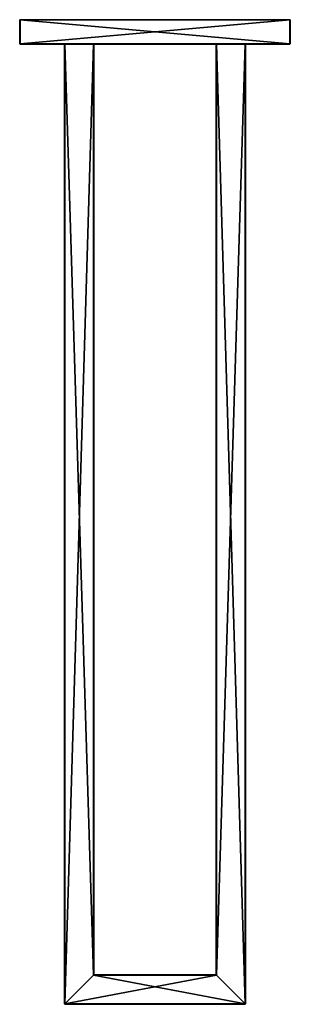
# Model space of a CAD drawing. Header units: centimetres. Extents: x -5.5 to 5.5, y -20 to 20.
import ezdxf

# ---------------------------------------------------------------- set-up
doc = ezdxf.new("R2010")
doc.units = ezdxf.units.CM
doc.header["$LTSCALE"] = 2.54
doc.layers.get('0').update_dxf_attribs({"true_color": 0xff5454})

# ---------------------------------------------------------------- blocks, each defined once
blk = doc.blocks.new('Oltens Tved wieszak na r_cznik 40 cm podw_jny chrom 80108100')
at = {"color": 0}
for p, q in [((0, 2.98, 0.98), (0.02, 3, 0.98)), ((0.02, 3), (0, 2.98)), ((0, 2.98, 0.98), (0.02, 3, 0.98)), ((0.02, 3), (0, 2.98)), ((0, 0.02), (0, 2.98)), ((0, 0.02, 0.98), (0, 2.98, 0.98)), ((0, 2.98), (0, 2.98, 0.98)), ((0, 0.02, 0.98), (0, 2.98, 0.98)), ((0, 2.98, 0.98), (0.02, 2.98, 1)), ((0, 2.98), (0, 2.98, 0.98)), ((0, 2.98, 0.98), (0.02, 2.98, 1)), ((0, 0.02), (0, 2.98)), ((0.02, 3), (10.98, 3)), ((0.02, 3, 0.98), (0.02, 3)), ((10.98, 3, 0.98), (0.02, 3, 0.98)), ((10.98, 3, 0.98), (0.02, 3, 0.98)), ((0.02, 2.98, 1), (0.02, 3, 0.98)), ((0.02, 3, 0.98), (0.02, 3)), ((0.02, 2.98, 1), (0.02, 3, 0.98)), ((0.02, 3), (10.98, 3)), ((0.02, 2.98, 1), (10.98, 2.98, 1)), ((0.02, 2.98, 1), (0.02, 0.02, 1)), ((0.02, 2.98, 1), (0.02, 0.02, 1)), ((0.02, 2.98, 1), (10.98, 2.98, 1)), ((10.98, 3, 0.98), (10.98, 3)), ((10.98, 2.98, 1), (10.98, 3, 0.98)), ((10.98, 3, 0.98), (11, 2.98, 0.98)), ((10.98, 2.98, 1), (10.98, 3, 0.98)), ((10.98, 3), (11, 2.98)), ((10.98, 3, 0.98), (10.98, 3)), ((10.98, 3, 0.98), (11, 2.98, 0.98)), ((10.98, 3), (11, 2.98)), ((10.98, 0.02, 1), (10.98, 2.98, 1)), ((11, 2.98, 0.98), (10.98, 2.98, 1)), ((11, 2.98, 0.98), (10.98, 2.98, 1)), ((10.98, 0.02, 1), (10.98, 2.98, 1)), ((11, 2.98), (11, 0.02)), ((11, 2.98), (11, 2.98, 0.98)), ((11, 2.98, 0.98), (11, 0.02, 0.98)), ((11, 2.98), (11, 2.98, 0.98)), ((11, 2.98, 0.98), (11, 0.02, 0.98)), ((11, 2.98), (11, 0.02)), ((1.82, 2.08, 1), (1.82, 2.1, 1)), ((1.84, 2.1, 1), (1.82, 2.1, 1)), ((1.82, 2.08, 1), (1.82, 2.1, 1)), ((1.82, 2.08, 1), (1.84, 2.1, 1)), ((1.84, 2.1, 1), (1.82, 2.1, 1)), ((1.84, 2.1, 39.98), (1.82, 2.08, 39.98)), ((1.82, 2.08, 1), (1.84, 2.1, 1)), ((1.84, 2.1, 39.98), (1.82, 2.08, 39.98)), ((1.82, 2.08, 1), (1.84, 2.1, 1)), ((1.82, 0.92, 1), (1.82, 2.08, 1)), ((1.82, 0.92, 1), (1.82, 2.08, 1)), ((1.82, 0.92, 39.98), (1.82, 2.08, 39.98)), ((1.82, 2.08, 1), (1.82, 2.08, 39.98)), ((1.84, 2.08, 40), (1.82, 2.08, 39.98)), ((1.82, 2.08, 1), (1.82, 2.08, 39.98)), ((1.84, 2.08, 40), (1.82, 2.08, 39.98)), ((1.82, 0.92, 39.98), (1.82, 2.08, 39.98)), ((1.82, 0.92, 1), (1.82, 2.08, 1)), ((3, 2.1, 1), (1.84, 2.1, 1)), ((3, 2.1, 1), (1.84, 2.1, 1)), ((1.84, 2.1, 1), (1.84, 2.1, 39.98)), ((9.16, 2.1, 39.98), (1.84, 2.1, 39.98)), ((9.16, 2.1, 39.98), (1.84, 2.1, 39.98)), ((1.84, 2.08, 40), (1.84, 2.1, 39.98)), ((1.84, 2.08, 40), (1.84, 2.1, 39.98)), ((1.84, 2.1, 1), (1.84, 2.1, 39.98)), ((3, 2.1, 1), (1.84, 2.1, 1)), ((9.16, 2.08, 40), (1.84, 2.08, 40)), ((1.84, 0.92, 40), (1.84, 2.08, 40)), ((9.16, 2.08, 40), (1.84, 2.08, 40)), ((1.84, 0.92, 40), (1.84, 2.08, 40)), ((3.02, 2.1, 1), (3, 2.1, 1)), ((8, 2.1, 38.82), (3, 2.1, 38.82)), ((3, 2.1, 1), (3, 2.1, 38.82)), ((3, 2.1, 38.82), (3.02, 2.08, 38.78)), ((3, 2.1, 38.82), (3.04, 2.08, 38.8)), ((8, 2.1, 38.82), (3, 2.1, 38.82)), ((3, 2.1, 38.82), (3.04, 2.08, 38.8)), ((3, 2.1, 1), (3, 2.1, 38.82)), ((3, 2.1, 38.82), (3.02, 2.08, 38.78)), ((3.02, 2.08, 1), (3, 2.1, 1)), ((3.02, 2.1, 1), (3, 2.1, 1)), ((3.02, 2.08, 1), (3, 2.1, 1)), ((3.02, 2.08, 1), (3, 2.1, 1)), ((3.02, 2.08, 1), (3.02, 2.1, 1)), ((3.02, 2.08, 1), (3.02, 2.1, 1)), ((3.02, 0.92, 1), (3.02, 2.08, 1)), ((3.02, 0.92, 1), (3.02, 2.08, 1)), ((3.02, 2.08, 1), (3.02, 2.08, 38.78)), ((3.02, 0.92, 38.78), (3.02, 2.08, 38.78)), ((3.02, 0.92, 38.78), (3.02, 2.08, 38.78)), ((3.02, 2.08, 38.78), (3.04, 2.08, 38.8)), ((3.02, 2.08, 38.78), (3.04, 2.08, 38.8)), ((3.02, 2.08, 1), (3.02, 2.08, 38.78)), ((3.02, 0.92, 1), (3.02, 2.08, 1)), ((7.96, 2.08, 38.8), (3.04, 2.08, 38.8)), ((3.04, 0.92, 38.8), (3.04, 2.08, 38.8)), ((3.04, 0.92, 38.8), (3.04, 2.08, 38.8)), ((7.96, 2.08, 38.8), (3.04, 2.08, 38.8)), ((7.96, 2.08, 38.8), (8, 2.1, 38.82)), ((7.96, 2.08, 38.8), (8, 2.1, 38.82)), ((7.96, 0.92, 38.8), (7.96, 2.08, 38.8)), ((7.98, 2.08, 38.78), (7.96, 2.08, 38.8)), ((7.96, 0.92, 38.8), (7.96, 2.08, 38.8)), ((7.98, 2.08, 38.78), (7.96, 2.08, 38.8)), ((7.98, 2.08, 1), (7.98, 2.1, 1)), ((8, 2.1, 1), (7.98, 2.1, 1)), ((7.98, 2.08, 1), (7.98, 2.1, 1)), ((7.98, 2.08, 1), (8, 2.1, 1)), ((8, 2.1, 1), (7.98, 2.1, 1)), ((7.98, 2.08, 1), (8, 2.1, 1)), ((8, 2.1, 38.82), (7.98, 2.08, 38.78)), ((8, 2.1, 38.82), (7.98, 2.08, 38.78)), ((7.98, 2.08, 1), (8, 2.1, 1)), ((7.98, 0.92, 1), (7.98, 2.08, 1)), ((7.98, 0.92, 1), (7.98, 2.08, 1)), ((7.98, 0.92, 38.78), (7.98, 2.08, 38.78)), ((7.98, 2.08, 1), (7.98, 2.08, 38.78)), ((7.98, 2.08, 1), (7.98, 2.08, 38.78)), ((7.98, 0.92, 38.78), (7.98, 2.08, 38.78)), ((7.98, 0.92, 1), (7.98, 2.08, 1)), ((9.16, 2.1, 1), (8, 2.1, 1)), ((9.16, 2.1, 1), (8, 2.1, 1)), ((8, 2.1, 1), (8, 2.1, 38.82)), ((8, 2.1, 1), (8, 2.1, 38.82)), ((9.16, 2.1, 1), (8, 2.1, 1)), ((9.18, 2.1, 1), (9.16, 2.1, 1)), ((9.16, 2.1, 1), (9.16, 2.1, 39.98)), ((9.16, 2.1, 39.98), (9.16, 2.08, 40)), ((9.16, 2.1, 39.98), (9.16, 2.08, 40)), ((9.16, 2.1, 39.98), (9.18, 2.08, 39.98)), ((9.16, 2.1, 1), (9.16, 2.1, 39.98)), ((9.16, 2.1, 39.98), (9.18, 2.08, 39.98)), ((9.18, 2.08, 1), (9.16, 2.1, 1)), ((9.18, 2.08, 1), (9.16, 2.1, 1)), ((9.18, 2.1, 1), (9.16, 2.1, 1)), ((9.18, 2.08, 1), (9.16, 2.1, 1)), ((9.16, 0.92, 40), (9.16, 2.08, 40)), ((9.16, 2.08, 40), (9.18, 2.08, 39.98)), ((9.16, 0.92, 40), (9.16, 2.08, 40)), ((9.16, 2.08, 40), (9.18, 2.08, 39.98)), ((9.18, 2.08, 1), (9.18, 2.1, 1)), ((9.18, 2.08, 1), (9.18, 2.1, 1)), ((9.18, 0.92, 1), (9.18, 2.08, 1)), ((9.18, 0.92, 1), (9.18, 2.08, 1)), ((9.18, 2.08, 1), (9.18, 2.08, 39.98)), ((9.18, 0.92, 39.98), (9.18, 2.08, 39.98)), ((9.18, 0.92, 39.98), (9.18, 2.08, 39.98)), ((9.18, 2.08, 1), (9.18, 2.08, 39.98)), ((9.18, 0.92, 1), (9.18, 2.08, 1)), ((1.82, 0.9, 1), (1.82, 0.92, 1)), ((1.82, 0.92, 1), (1.82, 0.92, 39.98)), ((1.84, 0.9, 39.98), (1.82, 0.92, 39.98)), ((1.82, 0.92, 1), (1.82, 0.92, 39.98)), ((1.82, 0.92, 1), (1.84, 0.9, 1)), ((1.82, 0.92, 39.98), (1.84, 0.92, 40)), ((1.82, 0.92, 39.98), (1.84, 0.92, 40)), ((1.84, 0.9, 39.98), (1.82, 0.92, 39.98)), ((1.82, 0.92, 1), (1.84, 0.9, 1)), ((1.82, 0.9, 1), (1.82, 0.92, 1)), ((1.82, 0.92, 1), (1.84, 0.9, 1)), ((1.82, 0.9, 1), (1.84, 0.9, 1)), ((1.82, 0.9, 1), (1.84, 0.9, 1)), ((1.84, 0.92, 40), (9.16, 0.92, 40)), ((1.84, 0.92, 40), (9.16, 0.92, 40)), ((1.84, 0.9, 39.98), (1.84, 0.92, 40)), ((1.84, 0.9, 39.98), (1.84, 0.92, 40)), ((1.84, 0.9, 1), (3, 0.9, 1)), ((1.84, 0.9, 1), (3, 0.9, 1)), ((1.84, 0.9, 39.98), (9.16, 0.9, 39.98)), ((1.84, 0.9, 1), (1.84, 0.9, 39.98)), ((1.84, 0.9, 39.98), (9.16, 0.9, 39.98)), ((1.84, 0.9, 1), (1.84, 0.9, 39.98)), ((1.84, 0.9, 1), (3, 0.9, 1)), ((3, 0.9, 38.82), (3.04, 0.92, 38.8)), ((3, 0.9, 38.82), (3.02, 0.92, 38.78)), ((3, 0.9, 38.82), (3.04, 0.92, 38.8)), ((3.02, 0.92, 1), (3, 0.9, 1)), ((3, 0.9, 38.82), (3.02, 0.92, 38.78)), ((3.02, 0.92, 1), (3, 0.9, 1)), ((3.02, 0.92, 1), (3, 0.9, 1)), ((3, 0.9, 1), (3.02, 0.9, 1)), ((3, 0.9, 1), (3, 0.9, 38.82)), ((8, 0.9, 38.82), (3, 0.9, 38.82)), ((8, 0.9, 38.82), (3, 0.9, 38.82)), ((3, 0.9, 1), (3, 0.9, 38.82)), ((3, 0.9, 1), (3.02, 0.9, 1)), ((3.02, 0.9, 1), (3.02, 0.92, 1)), ((3.02, 0.92, 1), (3.02, 0.92, 38.78)), ((3.04, 0.92, 38.8), (3.02, 0.92, 38.78)), ((3.04, 0.92, 38.8), (3.02, 0.92, 38.78)), ((3.02, 0.92, 1), (3.02, 0.92, 38.78)), ((3.02, 0.9, 1), (3.02, 0.92, 1)), ((7.96, 0.92, 38.8), (3.04, 0.92, 38.8)), ((7.96, 0.92, 38.8), (3.04, 0.92, 38.8)), ((7.96, 0.92, 38.8), (8, 0.9, 38.82)), ((7.96, 0.92, 38.8), (8, 0.9, 38.82)), ((7.96, 0.92, 38.8), (7.98, 0.92, 38.78)), ((7.96, 0.92, 38.8), (7.98, 0.92, 38.78)), ((7.98, 0.9, 1), (7.98, 0.92, 1)), ((7.98, 0.92, 1), (7.98, 0.92, 38.78)), ((8, 0.9, 38.82), (7.98, 0.92, 38.78)), ((7.98, 0.92, 1), (7.98, 0.92, 38.78)), ((7.98, 0.92, 1), (8, 0.9, 1)), ((8, 0.9, 38.82), (7.98, 0.92, 38.78)), ((7.98, 0.92, 1), (8, 0.9, 1)), ((7.98, 0.9, 1), (7.98, 0.92, 1)), ((7.98, 0.92, 1), (8, 0.9, 1)), ((7.98, 0.9, 1), (8, 0.9, 1)), ((7.98, 0.9, 1), (8, 0.9, 1)), ((8, 0.9, 1), (9.16, 0.9, 1)), ((8, 0.9, 1), (8, 0.9, 38.82)), ((8, 0.9, 1), (9.16, 0.9, 1)), ((8, 0.9, 1), (8, 0.9, 38.82)), ((8, 0.9, 1), (9.16, 0.9, 1)), ((9.18, 0.92, 1), (9.16, 0.9, 1)), ((9.16, 0.9, 39.98), (9.18, 0.92, 39.98)), ((9.16, 0.92, 40), (9.16, 0.9, 39.98)), ((9.16, 0.92, 40), (9.16, 0.9, 39.98)), ((9.16, 0.9, 39.98), (9.18, 0.92, 39.98)), ((9.18, 0.92, 39.98), (9.16, 0.92, 40)), ((9.18, 0.92, 39.98), (9.16, 0.92, 40)), ((9.18, 0.92, 1), (9.16, 0.9, 1)), ((9.18, 0.92, 1), (9.16, 0.9, 1)), ((9.16, 0.9, 1), (9.18, 0.9, 1)), ((9.16, 0.9, 1), (9.16, 0.9, 39.98)), ((9.16, 0.9, 1), (9.16, 0.9, 39.98)), ((9.16, 0.9, 1), (9.18, 0.9, 1)), ((9.18, 0.9, 1), (9.18, 0.92, 1)), ((9.18, 0.92, 1), (9.18, 0.92, 39.98)), ((9.18, 0.92, 1), (9.18, 0.92, 39.98)), ((9.18, 0.9, 1), (9.18, 0.92, 1)), ((0, 0.02), (0, 0.02, 0.98)), ((0, 0.02, 0.98), (0.02, 0.02, 1)), ((0, 0.02, 0.98), (0.02, 0.02, 1)), ((0, 0.02, 0.98), (0.02, 0, 0.98)), ((0, 0.02), (0, 0.02, 0.98)), ((0.02, 0), (0, 0.02)), ((0, 0.02, 0.98), (0.02, 0, 0.98)), ((0.02, 0), (0, 0.02)), ((10.98, 0.02, 1), (0.02, 0.02, 1)), ((0.02, 0.02, 1), (0.02, 0, 0.98)), ((10.98, 0.02, 1), (0.02, 0.02, 1)), ((0.02, 0.02, 1), (0.02, 0, 0.98)), ((10.98, 0), (0.02, 0)), ((0.02, 0, 0.98), (10.98, 0, 0.98)), ((0.02, 0, 0.98), (0.02, 0)), ((0.02, 0, 0.98), (0.02, 0)), ((0.02, 0, 0.98), (10.98, 0, 0.98)), ((10.98, 0), (0.02, 0)), ((10.98, 0, 0.98), (11, 0.02, 0.98)), ((10.98, 0), (11, 0.02)), ((11, 0.02, 0.98), (10.98, 0.02, 1)), ((10.98, 0.02, 1), (10.98, 0, 0.98)), ((10.98, 0, 0.98), (11, 0.02, 0.98)), ((11, 0.02, 0.98), (10.98, 0.02, 1)), ((10.98, 0.02, 1), (10.98, 0, 0.98)), ((10.98, 0), (11, 0.02)), ((10.98, 0, 0.98), (10.98, 0)), ((10.98, 0, 0.98), (10.98, 0)), ((11, 0.02), (11, 0.02, 0.98)), ((11, 0.02), (11, 0.02, 0.98))]:
    blk.add_line(p, q, dxfattribs=at)
mesh = blk.add_polyface(dxfattribs=at)
corners = [(0.02, 3, 0.98), (0, 2.98), (0, 2.98, 0.98), (0.02, 3)]
mesh.append_faces([[corners[k] for k in face] for face in [(0, 1, 2), (1, 0, 3)]], dxfattribs={"vtx0": -1, "color": 0})
mesh = blk.add_polyface(dxfattribs=at)
corners = [(0.02, 3, 0.98), (0, 2.98, 0.98), (0.02, 2.98, 1)]
mesh.append_faces([[corners[k] for k in face] for face in [(0, 1, 2)]], dxfattribs={"color": 0})
mesh = blk.add_polyface(dxfattribs=at)
corners = [(0.02, 3), (0, 0.02), (0, 2.98), (0.02, 0), (10.98, 3), (10.98, 0), (11, 2.98), (11, 0.02)]
mesh.append_faces([[corners[k] for k in face] for face in [(0, 1, 2), (5, 6, 7)]], dxfattribs={"vtx0": -1, "color": 0})
mesh.append_faces([[corners[k] for k in face] for face in [(1, 0, 3), (3, 4, 5)]], dxfattribs={"vtx0": -1, "vtx1": -1, "color": 0})
mesh.append_faces([[corners[k] for k in face] for face in [(3, 0, 4), (5, 4, 6)]], dxfattribs={"vtx0": -1, "vtx2": -1, "color": 0})
mesh = blk.add_polyface(dxfattribs=at)
corners = [(0, 2.98, 0.98), (0, 0.02), (0, 0.02, 0.98), (0, 2.98)]
mesh.append_faces([[corners[k] for k in face] for face in [(0, 1, 2), (1, 0, 3)]], dxfattribs={"vtx0": -1, "color": 0})
mesh = blk.add_polyface(dxfattribs=at)
corners = [(0.02, 2.98, 1), (0, 0.02, 0.98), (0.02, 0.02, 1), (0, 2.98, 0.98)]
mesh.append_faces([[corners[k] for k in face] for face in [(0, 1, 2), (1, 0, 3)]], dxfattribs={"vtx0": -1, "color": 0})
mesh = blk.add_polyface(dxfattribs=at)
corners = [(0.02, 3, 0.98), (10.98, 3), (0.02, 3), (10.98, 3, 0.98)]
mesh.append_faces([[corners[k] for k in face] for face in [(0, 1, 2), (1, 0, 3)]], dxfattribs={"vtx0": -1, "color": 0})
mesh = blk.add_polyface(dxfattribs=at)
corners = [(10.98, 2.98, 1), (0.02, 3, 0.98), (0.02, 2.98, 1), (10.98, 3, 0.98)]
mesh.append_faces([[corners[k] for k in face] for face in [(0, 1, 2), (1, 0, 3)]], dxfattribs={"vtx0": -1, "color": 0})
mesh = blk.add_polyface(dxfattribs=at)
corners = [(0.02, 0.02, 1), (1.82, 0.9, 1), (0.02, 2.98, 1), (10.98, 0.02, 1), (1.84, 0.9, 1), (3, 0.9, 1), (3.02, 0.9, 1), (3.02, 0.92, 1), (3.02, 2.08, 1), (3.02, 2.1, 1), (7.98, 0.9, 1), (8, 0.9, 1), (9.16, 0.9, 1), (9.18, 0.9, 1), (9.18, 0.92, 1), (9.18, 2.08, 1), (9.18, 2.1, 1), (1.82, 2.1, 1), (10.98, 2.98, 1), (1.82, 0.92, 1), (1.82, 2.08, 1), (1.84, 2.1, 1), (3, 2.1, 1), (7.98, 2.1, 1), (7.98, 0.92, 1), (7.98, 2.08, 1), (8, 2.1, 1), (9.16, 2.1, 1)]
mesh.append_faces([[corners[k] for k in face] for face in [(17, 19, 20), (23, 24, 25)]], dxfattribs={"vtx0": -1, "color": 0})
mesh.append_faces([[corners[k] for k in face] for face in [(0, 1, 2), (1, 3, 4), (4, 3, 5), (5, 3, 6), (6, 3, 7), (7, 3, 8), (8, 3, 9), (10, 3, 11), (11, 3, 12), (12, 3, 13), (13, 3, 14), (14, 3, 15), (15, 3, 16), (2, 17, 18), (18, 16, 3)]], dxfattribs={"vtx0": -1, "vtx1": -1, "color": 0})
mesh.append_faces([[corners[k] for k in face] for face in [(9, 3, 10), (17, 2, 1), (18, 9, 23), (23, 9, 10)]], dxfattribs={"vtx0": -1, "vtx1": -1, "vtx2": -1, "color": 0})
mesh.append_faces([[corners[k] for k in face] for face in [(1, 0, 3), (17, 1, 19), (18, 17, 21), (18, 21, 22), (18, 22, 9), (23, 10, 24), (18, 23, 26), (18, 26, 27), (18, 27, 16)]], dxfattribs={"vtx0": -1, "vtx2": -1, "color": 0})
mesh = blk.add_polyface(dxfattribs=at)
corners = [(10.98, 3, 0.98), (10.98, 2.98, 1), (11, 2.98, 0.98)]
mesh.append_faces([[corners[k] for k in face] for face in [(0, 1, 2)]], dxfattribs={"color": 0})
mesh = blk.add_polyface(dxfattribs=at)
corners = [(10.98, 3), (11, 2.98, 0.98), (11, 2.98), (10.98, 3, 0.98)]
mesh.append_faces([[corners[k] for k in face] for face in [(0, 1, 2), (1, 0, 3)]], dxfattribs={"vtx0": -1, "color": 0})
mesh = blk.add_polyface(dxfattribs=at)
corners = [(11, 2.98, 0.98), (10.98, 0.02, 1), (11, 0.02, 0.98), (10.98, 2.98, 1)]
mesh.append_faces([[corners[k] for k in face] for face in [(0, 1, 2), (1, 0, 3)]], dxfattribs={"vtx0": -1, "color": 0})
mesh = blk.add_polyface(dxfattribs=at)
corners = [(11, 2.98), (11, 0.02, 0.98), (11, 0.02), (11, 2.98, 0.98)]
mesh.append_faces([[corners[k] for k in face] for face in [(0, 1, 2), (1, 0, 3)]], dxfattribs={"vtx0": -1, "color": 0})
mesh = blk.add_polyface(dxfattribs=at)
corners = [(1.84, 2.1, 1), (1.82, 2.1, 1), (1.82, 2.08, 1)]
mesh.append_faces([[corners[k] for k in face] for face in [(0, 1, 2)]], dxfattribs={"color": 0})
mesh = blk.add_polyface(dxfattribs=at)
corners = [(1.84, 2.1, 39.98), (1.82, 2.08, 39.98), (1.84, 2.08, 40)]
mesh.append_faces([[corners[k] for k in face] for face in [(0, 1, 2)]], dxfattribs={"color": 0})
mesh = blk.add_polyface(dxfattribs=at)
corners = [(1.84, 2.1, 39.98), (1.82, 2.08, 1), (1.82, 2.08, 39.98), (1.84, 2.1, 1)]
mesh.append_faces([[corners[k] for k in face] for face in [(0, 1, 2), (1, 0, 3)]], dxfattribs={"vtx0": -1, "color": 0})
mesh = blk.add_polyface(dxfattribs=at)
corners = [(1.84, 0.9, 1), (1.82, 2.08, 1), (1.82, 0.92, 1), (1.84, 2.1, 1), (3, 0.9, 1), (3, 2.1, 1), (3.02, 0.92, 1), (3.02, 2.08, 1)]
mesh.append_faces([[corners[k] for k in face] for face in [(0, 1, 2), (5, 6, 7)]], dxfattribs={"vtx0": -1, "color": 0})
mesh.append_faces([[corners[k] for k in face] for face in [(1, 0, 3), (3, 4, 5)]], dxfattribs={"vtx0": -1, "vtx1": -1, "color": 0})
mesh.append_faces([[corners[k] for k in face] for face in [(3, 0, 4), (5, 4, 6)]], dxfattribs={"vtx0": -1, "vtx2": -1, "color": 0})
mesh = blk.add_polyface(dxfattribs=at)
corners = [(1.82, 2.08, 39.98), (1.82, 0.92, 1), (1.82, 0.92, 39.98), (1.82, 2.08, 1)]
mesh.append_faces([[corners[k] for k in face] for face in [(0, 1, 2), (1, 0, 3)]], dxfattribs={"vtx0": -1, "color": 0})
mesh = blk.add_polyface(dxfattribs=at)
corners = [(1.84, 2.08, 40), (1.82, 0.92, 39.98), (1.84, 0.92, 40), (1.82, 2.08, 39.98)]
mesh.append_faces([[corners[k] for k in face] for face in [(0, 1, 2), (1, 0, 3)]], dxfattribs={"vtx0": -1, "color": 0})
mesh = blk.add_polyface(dxfattribs=at)
corners = [(1.84, 2.1, 39.98), (3, 2.1, 1), (1.84, 2.1, 1), (3, 2.1, 38.82), (8, 2.1, 38.82), (9.16, 2.1, 1), (8, 2.1, 1), (9.16, 2.1, 39.98)]
mesh.append_faces([[corners[k] for k in face] for face in [(0, 1, 2), (4, 5, 6)]], dxfattribs={"vtx0": -1, "color": 0})
mesh.append_faces([[corners[k] for k in face] for face in [(1, 0, 3), (3, 0, 4), (5, 4, 7), (7, 4, 0)]], dxfattribs={"vtx0": -1, "vtx1": -1, "color": 0})
mesh = blk.add_polyface(dxfattribs=at)
corners = [(9.16, 2.08, 40), (1.84, 2.1, 39.98), (1.84, 2.08, 40), (9.16, 2.1, 39.98)]
mesh.append_faces([[corners[k] for k in face] for face in [(0, 1, 2), (1, 0, 3)]], dxfattribs={"vtx0": -1, "color": 0})
mesh = blk.add_polyface(dxfattribs=at)
corners = [(9.16, 0.92, 40), (1.84, 2.08, 40), (1.84, 0.92, 40), (9.16, 2.08, 40)]
mesh.append_faces([[corners[k] for k in face] for face in [(0, 1, 2), (1, 0, 3)]], dxfattribs={"vtx0": -1, "color": 0})
mesh = blk.add_polyface(dxfattribs=at)
corners = [(3, 2.1, 38.82), (3.04, 2.08, 38.8), (3.02, 2.08, 38.78)]
mesh.append_faces([[corners[k] for k in face] for face in [(0, 1, 2)]], dxfattribs={"color": 0})
mesh = blk.add_polyface(dxfattribs=at)
corners = [(8, 2.1, 38.82), (3.04, 2.08, 38.8), (3, 2.1, 38.82), (7.96, 2.08, 38.8)]
mesh.append_faces([[corners[k] for k in face] for face in [(0, 1, 2), (1, 0, 3)]], dxfattribs={"vtx0": -1, "color": 0})
mesh = blk.add_polyface(dxfattribs=at)
corners = [(3, 2.1, 1), (3.02, 2.08, 38.78), (3.02, 2.08, 1), (3, 2.1, 38.82)]
mesh.append_faces([[corners[k] for k in face] for face in [(0, 1, 2), (1, 0, 3)]], dxfattribs={"vtx0": -1, "color": 0})
mesh = blk.add_polyface(dxfattribs=at)
corners = [(3.02, 2.1, 1), (3, 2.1, 1), (3.02, 2.08, 1)]
mesh.append_faces([[corners[k] for k in face] for face in [(0, 1, 2)]], dxfattribs={"color": 0})
mesh = blk.add_polyface(dxfattribs=at)
corners = [(3.02, 2.08, 1), (3.02, 0.92, 38.78), (3.02, 0.92, 1), (3.02, 2.08, 38.78)]
mesh.append_faces([[corners[k] for k in face] for face in [(0, 1, 2), (1, 0, 3)]], dxfattribs={"vtx0": -1, "color": 0})
mesh = blk.add_polyface(dxfattribs=at)
corners = [(3.02, 2.08, 38.78), (3.04, 0.92, 38.8), (3.02, 0.92, 38.78), (3.04, 2.08, 38.8)]
mesh.append_faces([[corners[k] for k in face] for face in [(0, 1, 2), (1, 0, 3)]], dxfattribs={"vtx0": -1, "color": 0})
mesh = blk.add_polyface(dxfattribs=at)
corners = [(7.96, 2.08, 38.8), (3.04, 0.92, 38.8), (3.04, 2.08, 38.8), (7.96, 0.92, 38.8)]
mesh.append_faces([[corners[k] for k in face] for face in [(0, 1, 2), (1, 0, 3)]], dxfattribs={"vtx0": -1, "color": 0})
mesh = blk.add_polyface(dxfattribs=at)
corners = [(8, 2.1, 38.82), (7.98, 2.08, 38.78), (7.96, 2.08, 38.8)]
mesh.append_faces([[corners[k] for k in face] for face in [(0, 1, 2)]], dxfattribs={"color": 0})
mesh = blk.add_polyface(dxfattribs=at)
corners = [(7.96, 2.08, 38.8), (7.98, 0.92, 38.78), (7.96, 0.92, 38.8), (7.98, 2.08, 38.78)]
mesh.append_faces([[corners[k] for k in face] for face in [(0, 1, 2), (1, 0, 3)]], dxfattribs={"vtx0": -1, "color": 0})
mesh = blk.add_polyface(dxfattribs=at)
corners = [(8, 2.1, 1), (7.98, 2.1, 1), (7.98, 2.08, 1)]
mesh.append_faces([[corners[k] for k in face] for face in [(0, 1, 2)]], dxfattribs={"color": 0})
mesh = blk.add_polyface(dxfattribs=at)
corners = [(8, 2.1, 38.82), (7.98, 2.08, 1), (7.98, 2.08, 38.78), (8, 2.1, 1)]
mesh.append_faces([[corners[k] for k in face] for face in [(0, 1, 2), (1, 0, 3)]], dxfattribs={"vtx0": -1, "color": 0})
mesh = blk.add_polyface(dxfattribs=at)
corners = [(8, 0.9, 1), (7.98, 2.08, 1), (7.98, 0.92, 1), (8, 2.1, 1), (9.16, 0.9, 1), (9.16, 2.1, 1), (9.18, 0.92, 1), (9.18, 2.08, 1)]
mesh.append_faces([[corners[k] for k in face] for face in [(0, 1, 2), (5, 6, 7)]], dxfattribs={"vtx0": -1, "color": 0})
mesh.append_faces([[corners[k] for k in face] for face in [(1, 0, 3), (3, 4, 5)]], dxfattribs={"vtx0": -1, "vtx1": -1, "color": 0})
mesh.append_faces([[corners[k] for k in face] for face in [(3, 0, 4), (5, 4, 6)]], dxfattribs={"vtx0": -1, "vtx2": -1, "color": 0})
mesh = blk.add_polyface(dxfattribs=at)
corners = [(7.98, 2.08, 38.78), (7.98, 0.92, 1), (7.98, 0.92, 38.78), (7.98, 2.08, 1)]
mesh.append_faces([[corners[k] for k in face] for face in [(0, 1, 2), (1, 0, 3)]], dxfattribs={"vtx0": -1, "color": 0})
mesh = blk.add_polyface(dxfattribs=at)
corners = [(9.16, 2.1, 39.98), (9.16, 2.08, 40), (9.18, 2.08, 39.98)]
mesh.append_faces([[corners[k] for k in face] for face in [(0, 1, 2)]], dxfattribs={"color": 0})
mesh = blk.add_polyface(dxfattribs=at)
corners = [(9.16, 2.1, 1), (9.18, 2.08, 39.98), (9.18, 2.08, 1), (9.16, 2.1, 39.98)]
mesh.append_faces([[corners[k] for k in face] for face in [(0, 1, 2), (1, 0, 3)]], dxfattribs={"vtx0": -1, "color": 0})
mesh = blk.add_polyface(dxfattribs=at)
corners = [(9.18, 2.1, 1), (9.16, 2.1, 1), (9.18, 2.08, 1)]
mesh.append_faces([[corners[k] for k in face] for face in [(0, 1, 2)]], dxfattribs={"color": 0})
mesh = blk.add_polyface(dxfattribs=at)
corners = [(9.18, 2.08, 39.98), (9.16, 0.92, 40), (9.18, 0.92, 39.98), (9.16, 2.08, 40)]
mesh.append_faces([[corners[k] for k in face] for face in [(0, 1, 2), (1, 0, 3)]], dxfattribs={"vtx0": -1, "color": 0})
mesh = blk.add_polyface(dxfattribs=at)
corners = [(9.18, 2.08, 1), (9.18, 0.92, 39.98), (9.18, 0.92, 1), (9.18, 2.08, 39.98)]
mesh.append_faces([[corners[k] for k in face] for face in [(0, 1, 2), (1, 0, 3)]], dxfattribs={"vtx0": -1, "color": 0})
mesh = blk.add_polyface(dxfattribs=at)
corners = [(1.82, 0.92, 39.98), (1.84, 0.9, 1), (1.84, 0.9, 39.98), (1.82, 0.92, 1)]
mesh.append_faces([[corners[k] for k in face] for face in [(0, 1, 2), (1, 0, 3)]], dxfattribs={"vtx0": -1, "color": 0})
mesh = blk.add_polyface(dxfattribs=at)
corners = [(1.82, 0.92, 39.98), (1.84, 0.9, 39.98), (1.84, 0.92, 40)]
mesh.append_faces([[corners[k] for k in face] for face in [(0, 1, 2)]], dxfattribs={"color": 0})
mesh = blk.add_polyface(dxfattribs=at)
corners = [(1.84, 0.9, 1), (1.82, 0.92, 1), (1.82, 0.9, 1)]
mesh.append_faces([[corners[k] for k in face] for face in [(0, 1, 2)]], dxfattribs={"color": 0})
mesh = blk.add_polyface(dxfattribs=at)
corners = [(9.16, 0.9, 39.98), (1.84, 0.92, 40), (1.84, 0.9, 39.98), (9.16, 0.92, 40)]
mesh.append_faces([[corners[k] for k in face] for face in [(0, 1, 2), (1, 0, 3)]], dxfattribs={"vtx0": -1, "color": 0})
mesh = blk.add_polyface(dxfattribs=at)
corners = [(9.16, 0.9, 39.98), (8, 0.9, 1), (9.16, 0.9, 1), (8, 0.9, 38.82), (3, 0.9, 38.82), (1.84, 0.9, 1), (3, 0.9, 1), (1.84, 0.9, 39.98)]
mesh.append_faces([[corners[k] for k in face] for face in [(0, 1, 2), (4, 5, 6)]], dxfattribs={"vtx0": -1, "color": 0})
mesh.append_faces([[corners[k] for k in face] for face in [(1, 0, 3), (3, 0, 4), (5, 4, 7), (7, 4, 0)]], dxfattribs={"vtx0": -1, "vtx1": -1, "color": 0})
mesh = blk.add_polyface(dxfattribs=at)
corners = [(3.04, 0.92, 38.8), (8, 0.9, 38.82), (3, 0.9, 38.82), (7.96, 0.92, 38.8)]
mesh.append_faces([[corners[k] for k in face] for face in [(0, 1, 2), (1, 0, 3)]], dxfattribs={"vtx0": -1, "color": 0})
mesh = blk.add_polyface(dxfattribs=at)
corners = [(3, 0.9, 38.82), (3.02, 0.92, 38.78), (3.04, 0.92, 38.8)]
mesh.append_faces([[corners[k] for k in face] for face in [(0, 1, 2)]], dxfattribs={"color": 0})
mesh = blk.add_polyface(dxfattribs=at)
corners = [(3.02, 0.92, 1), (3, 0.9, 38.82), (3, 0.9, 1), (3.02, 0.92, 38.78)]
mesh.append_faces([[corners[k] for k in face] for face in [(0, 1, 2), (1, 0, 3)]], dxfattribs={"vtx0": -1, "color": 0})
mesh = blk.add_polyface(dxfattribs=at)
corners = [(3.02, 0.92, 1), (3, 0.9, 1), (3.02, 0.9, 1)]
mesh.append_faces([[corners[k] for k in face] for face in [(0, 1, 2)]], dxfattribs={"color": 0})
mesh = blk.add_polyface(dxfattribs=at)
corners = [(8, 0.9, 38.82), (7.96, 0.92, 38.8), (7.98, 0.92, 38.78)]
mesh.append_faces([[corners[k] for k in face] for face in [(0, 1, 2)]], dxfattribs={"color": 0})
mesh = blk.add_polyface(dxfattribs=at)
corners = [(7.98, 0.92, 38.78), (8, 0.9, 1), (8, 0.9, 38.82), (7.98, 0.92, 1)]
mesh.append_faces([[corners[k] for k in face] for face in [(0, 1, 2), (1, 0, 3)]], dxfattribs={"vtx0": -1, "color": 0})
mesh = blk.add_polyface(dxfattribs=at)
corners = [(8, 0.9, 1), (7.98, 0.92, 1), (7.98, 0.9, 1)]
mesh.append_faces([[corners[k] for k in face] for face in [(0, 1, 2)]], dxfattribs={"color": 0})
mesh = blk.add_polyface(dxfattribs=at)
corners = [(9.18, 0.92, 1), (9.16, 0.9, 39.98), (9.16, 0.9, 1), (9.18, 0.92, 39.98)]
mesh.append_faces([[corners[k] for k in face] for face in [(0, 1, 2), (1, 0, 3)]], dxfattribs={"vtx0": -1, "color": 0})
mesh = blk.add_polyface(dxfattribs=at)
corners = [(9.16, 0.92, 40), (9.16, 0.9, 39.98), (9.18, 0.92, 39.98)]
mesh.append_faces([[corners[k] for k in face] for face in [(0, 1, 2)]], dxfattribs={"color": 0})
mesh = blk.add_polyface(dxfattribs=at)
corners = [(9.18, 0.92, 1), (9.16, 0.9, 1), (9.18, 0.9, 1)]
mesh.append_faces([[corners[k] for k in face] for face in [(0, 1, 2)]], dxfattribs={"color": 0})
mesh = blk.add_polyface(dxfattribs=at)
corners = [(0, 0.02, 0.98), (0.02, 0, 0.98), (0.02, 0.02, 1)]
mesh.append_faces([[corners[k] for k in face] for face in [(0, 1, 2)]], dxfattribs={"color": 0})
mesh = blk.add_polyface(dxfattribs=at)
corners = [(0, 0.02, 0.98), (0.02, 0), (0.02, 0, 0.98), (0, 0.02)]
mesh.append_faces([[corners[k] for k in face] for face in [(0, 1, 2), (1, 0, 3)]], dxfattribs={"vtx0": -1, "color": 0})
mesh = blk.add_polyface(dxfattribs=at)
corners = [(10.98, 0.02, 1), (0.02, 0, 0.98), (10.98, 0, 0.98), (0.02, 0.02, 1)]
mesh.append_faces([[corners[k] for k in face] for face in [(0, 1, 2), (1, 0, 3)]], dxfattribs={"vtx0": -1, "color": 0})
mesh = blk.add_polyface(dxfattribs=at)
corners = [(10.98, 0, 0.98), (0.02, 0), (10.98, 0), (0.02, 0, 0.98)]
mesh.append_faces([[corners[k] for k in face] for face in [(0, 1, 2), (1, 0, 3)]], dxfattribs={"vtx0": -1, "color": 0})
mesh = blk.add_polyface(dxfattribs=at)
corners = [(11, 0.02, 0.98), (10.98, 0), (11, 0.02), (10.98, 0, 0.98)]
mesh.append_faces([[corners[k] for k in face] for face in [(0, 1, 2), (1, 0, 3)]], dxfattribs={"vtx0": -1, "color": 0})
mesh = blk.add_polyface(dxfattribs=at)
corners = [(10.98, 0.02, 1), (10.98, 0, 0.98), (11, 0.02, 0.98)]
mesh.append_faces([[corners[k] for k in face] for face in [(0, 1, 2)]], dxfattribs={"color": 0})

msp = doc.modelspace()

# ---------------------------------------------------------------- block references
at = {"color": 253, "true_color": 0x999999, "extrusion": (1.14857e-15, -1, 0), "rotation": 180}
msp.add_blockref('Oltens Tved wieszak na r_cznik 40 cm podw_jny chrom 80108100', (5.5, 1.5, -20), dxfattribs=at)

doc.saveas('drawing.dxf')
